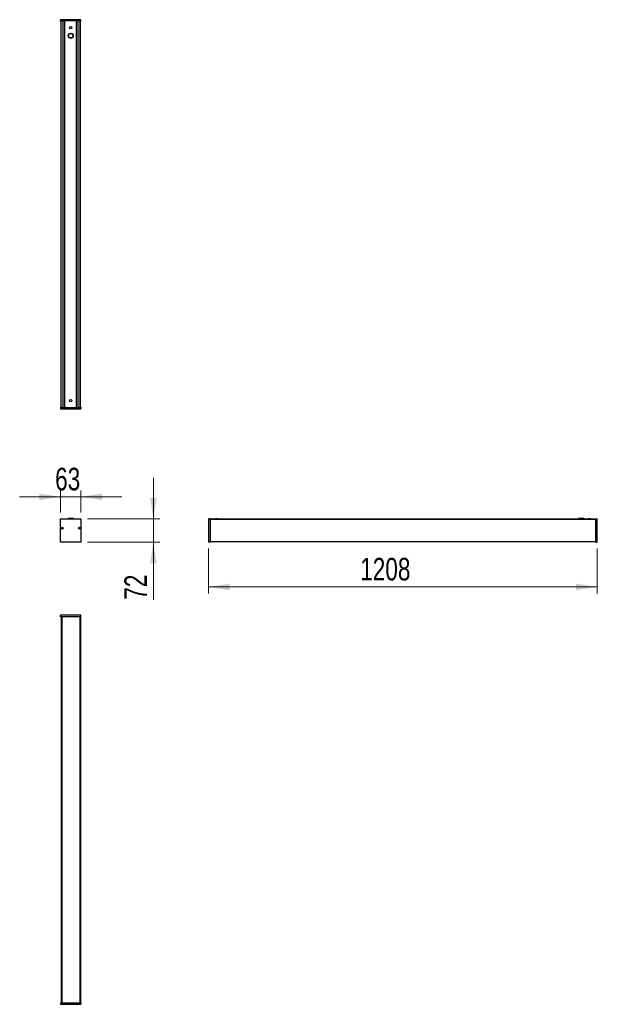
# Model space of a CAD drawing. Header units: millimetres. Extents: x 56 to 146, y 34 to 187.
import ezdxf

# ---------------------------------------------------------------- set-up
doc = ezdxf.new("R2010")
doc.units = ezdxf.units.MM
doc.styles.add('SLDTEXTSTYLE0', font='TXT', dxfattribs={"width": 0.75})
doc.dimstyles.new('SLDDIMSTYLE0', dxfattribs={"dimtxt": 3.5, "dimasz": 3.302, "dimexe": 0, "dimexo": 0.0625, "dimgap": 0.875, "dimtad": 1, "dimdec": 0, "dimlfac": 20, "dimrnd": 1e-09, "dimzin": 12, "dimdsep": 46, "dimtxsty": 'SLDTEXTSTYLE0', "dimsah": 1, "dimcen": 0.09, "dimadec": 0, "dimazin": 3, "dimtfac": 1, "dimtdec": 0, "dimtmove": 0, "dimatfit": 0, "dimfxl": 0, "dimfrac": 2, "dimtolj": 1, "dimtzin": 12, "dimarcsym": 0})
doc.dimstyles.new('SLDDIMSTYLE1', dxfattribs={"dimtxt": 3.5, "dimasz": 3.302, "dimexe": 0, "dimexo": 0.0625, "dimgap": 0.875, "dimtad": 1, "dimlfac": 20, "dimrnd": 1e-09, "dimzin": 12, "dimdsep": 46, "dimtxsty": 'SLDTEXTSTYLE0', "dimsah": 1, "dimcen": 0.09, "dimadec": 0, "dimazin": 3, "dimtfac": 1, "dimtofl": 0, "dimtmove": 0, "dimatfit": 3, "dimfxl": 0, "dimfrac": 2, "dimtolj": 1, "dimtzin": 12, "dimarcsym": 0})

# ---------------------------------------------------------------- blocks, each defined once
blk = doc.blocks.new('_D')
at = {"color": 7, "linetype": 'Continuous', "lineweight": 18}
for p, q in [((76.54, 109.69), (76.54, 116.04)), ((66.28, 109.69), (77.54, 109.69)), ((76.54, 109.69), (76.54, 106.1)), ((66.28, 106.1), (77.54, 106.1)), ((76.54, 106.1), (76.54, 97.13))]:
    blk.add_line(p, q, dxfattribs=at)
for points in [[(76.54, 109.69), (77.05, 112.99), (76.03, 112.99)], [(76.54, 106.1), (76.03, 102.8), (77.05, 102.8)]]:
    blk.add_solid(points, dxfattribs=at)
at = {"color": 7, "linetype": 'Continuous', "lineweight": 18, "insert": (72.03, 97.13), "char_height": 3.5, "attachment_point": 1, "rotation": 90, "style": 'SLDTEXTSTYLE0'}
blk.add_mtext('72', dxfattribs=at)
blk = doc.blocks.new('_D_1')
at = {"color": 7, "linetype": 'Continuous', "lineweight": 18}
for p, q in [((62.11, 110.69), (62.11, 114.12)), ((65.28, 110.69), (65.28, 114.12)), ((62.11, 113.12), (55.76, 113.12)), ((62.11, 113.12), (65.28, 113.12)), ((65.28, 113.12), (71.63, 113.12))]:
    blk.add_line(p, q, dxfattribs=at)
for points in [[(62.11, 113.12), (58.81, 113.63), (58.81, 112.61)], [(65.28, 113.12), (68.58, 112.61), (68.58, 113.63)]]:
    blk.add_solid(points, dxfattribs=at)
at = {"color": 7, "linetype": 'Continuous', "lineweight": 18, "insert": (61.27, 117.63), "char_height": 3.5, "attachment_point": 1, "style": 'SLDTEXTSTYLE0'}
blk.add_mtext('63', dxfattribs=at)
blk = doc.blocks.new('_D_2')
at = {"color": 7, "linetype": 'Continuous', "lineweight": 18}
for p, q in [((85.1, 105.1), (85.1, 98.13)), ((145.5, 105.1), (145.5, 98.13)), ((85.1, 99.13), (145.5, 99.13))]:
    blk.add_line(p, q, dxfattribs=at)
for points in [[(85.1, 99.13), (88.4, 98.62), (88.4, 99.63)], [(145.5, 99.13), (142.2, 99.63), (142.2, 98.62)]]:
    blk.add_solid(points, dxfattribs=at)
at = {"color": 7, "linetype": 'Continuous', "lineweight": 18, "insert": (108.66, 103.64), "char_height": 3.5, "attachment_point": 1, "style": 'SLDTEXTSTYLE0'}
blk.add_mtext('1208', dxfattribs=at)

msp = doc.modelspace()

# ---------------------------------------------------------------- linework, layer by layer
at = {"color": 7, "linetype": 'Continuous', "lineweight": 25}
for p, q in [((65.27919, 187.20088), (62.11419, 187.20088)), ((62.11419, 186.95088), (62.11419, 187.20088)), ((62.18919, 186.95088), (62.11419, 186.95088)), ((65.20419, 187.00088), (62.18919, 187.00088)), ((62.18919, 186.95088), (62.18919, 187.00088)), ((62.20269, 186.95088), (62.18919, 186.95088)), ((62.20269, 127.00088), (62.20269, 187.00088)), ((62.21269, 127.00088), (62.21269, 187.00088)), ((62.51769, 127.00088), (62.51769, 187.00088)), ((62.52769, 127.00088), (62.52769, 187.00088)), ((62.77769, 127.00088), (62.77769, 187.00088)), ((62.78769, 127.00088), (62.78769, 187.00088)), ((64.60569, 127.00088), (64.60569, 187.00088)), ((64.61569, 127.00088), (64.61569, 187.00088)), ((64.86569, 127.00088), (64.86569, 187.00088)), ((64.87569, 127.00088), (64.87569, 187.00088)), ((65.18069, 127.00088), (65.18069, 187.00088)), ((65.19069, 127.00088), (65.19069, 187.00088)), ((65.20419, 186.95088), (65.19069, 186.95088)), ((65.20419, 186.95088), (65.20419, 187.00088)), ((65.27919, 186.95088), (65.20419, 186.95088)), ((65.27919, 186.95088), (65.27919, 187.20088)), ((62.11419, 127.05088), (62.11419, 126.80088)), ((62.11419, 127.05088), (62.18919, 127.05088)), ((62.18919, 127.05088), (62.18919, 127.00088)), ((62.18919, 127.05088), (62.20269, 127.05088)), ((62.18919, 127.00088), (65.20419, 127.00088)), ((65.19069, 127.05088), (65.20419, 127.05088)), ((65.20419, 127.05088), (65.20419, 127.00088)), ((65.20419, 127.05088), (65.27919, 127.05088)), ((65.27919, 127.05088), (65.27919, 126.80088)), ((62.11419, 126.80088), (65.27919, 126.80088)), ((62.11419, 109.69), (65.27919, 109.69)), ((62.11419, 106.1), (62.11419, 109.69)), ((63.31749, 109.76167), (63.30029, 109.69)), ((63.36611, 109.8), (63.69669, 109.8)), ((63.69669, 109.8), (64.02727, 109.8)), ((64.09309, 109.69), (64.07589, 109.76167)), ((65.27919, 109.69), (65.27919, 106.1)), ((85.3523, 109.69), (85.1023, 109.69)), ((85.1023, 109.69), (85.1023, 106.1)), ((85.3523, 109.69), (85.3523, 106.1)), ((85.3523, 109.675), (145.2523, 109.675)), ((142.6231, 109.76167), (142.6023, 109.675)), ((142.67172, 109.8), (143.33288, 109.8)), ((143.4023, 109.675), (143.3815, 109.76167)), ((145.2523, 106.1), (145.2523, 109.69)), ((145.2523, 109.69), (145.5023, 109.69)), ((145.5023, 106.1), (145.5023, 109.69)), ((62.27915, 108.24651), (62.32072, 108.24916)), ((62.28151, 108.20958), (62.27915, 108.24651)), ((62.32308, 108.21223), (62.28151, 108.20958)), ((62.32292, 108.2379), (62.32219, 108.24925)), ((62.32455, 108.21233), (62.32382, 108.22368)), ((62.32727, 108.30118), (62.3642, 108.30354)), ((62.32992, 108.25961), (62.32727, 108.30118)), ((62.33002, 108.25814), (62.34137, 108.25887)), ((62.34479, 108.20523), (62.33344, 108.2045)), ((62.33618, 108.16146), (62.33353, 108.20303)), ((62.3731, 108.16382), (62.33618, 108.16146)), ((62.35558, 108.25977), (62.36694, 108.2605)), ((62.37036, 108.20686), (62.359, 108.20613)), ((62.3642, 108.30354), (62.36685, 108.26197)), ((62.37045, 108.20539), (62.3731, 108.16382)), ((62.37583, 108.25267), (62.37655, 108.24132)), ((62.3773, 108.25277), (62.41887, 108.25542)), ((62.37746, 108.2271), (62.37818, 108.21575)), ((62.42122, 108.21849), (62.37965, 108.21584)), ((62.41887, 108.25542), (62.42122, 108.21849)), ((64.97083, 108.23507), (65.01145, 108.24428)), ((64.97901, 108.19898), (64.97083, 108.23507)), ((65.01963, 108.20819), (64.97901, 108.19898)), ((65.00967, 108.29668), (65.04576, 108.30486)), ((65.01888, 108.25605), (65.00967, 108.29668)), ((65.01541, 108.2335), (65.01289, 108.2446)), ((65.02107, 108.20852), (65.01855, 108.21962)), ((65.01921, 108.25462), (65.0303, 108.25713)), ((65.04218, 108.20472), (65.03109, 108.2022)), ((65.04062, 108.16014), (65.03141, 108.20077)), ((65.0767, 108.16832), (65.04062, 108.16014)), ((65.04419, 108.26028), (65.05529, 108.2628)), ((65.04576, 108.30486), (65.05496, 108.26423)), ((65.06717, 108.21038), (65.05607, 108.20787)), ((65.06531, 108.25648), (65.06782, 108.24538)), ((65.06674, 108.25681), (65.10737, 108.26602)), ((65.0675, 108.20895), (65.0767, 108.16832)), ((65.07097, 108.2315), (65.07349, 108.2204)), ((65.11555, 108.22993), (65.07492, 108.22072)), ((65.10737, 108.26602), (65.11555, 108.22993)), ((65.27919, 106.1), (62.11419, 106.1)), ((85.3523, 106.1), (85.1023, 106.1)), ((85.3523, 106.175), (145.2523, 106.175)), ((145.2523, 106.1), (145.5023, 106.1)), ((62.11419, 94.46954), (62.11419, 94.71954)), ((65.27919, 94.71954), (62.11419, 94.71954)), ((65.27919, 94.46954), (62.11419, 94.46954)), ((62.20269, 94.46954), (62.20269, 34.56954)), ((62.27769, 94.46954), (62.27769, 34.56954)), ((62.29016, 94.46954), (62.29016, 34.56954)), ((65.10321, 94.46954), (65.10321, 34.56954)), ((65.11569, 94.46954), (65.11569, 34.56954)), ((65.19069, 94.46954), (65.19069, 34.56954)), ((65.27919, 94.46954), (65.27919, 94.71954)), ((62.11419, 34.56954), (65.27919, 34.56954)), ((62.11419, 34.56954), (62.11419, 34.31954)), ((62.11419, 34.31954), (65.27919, 34.31954)), ((65.27919, 34.56954), (65.27919, 34.31954))]:
    msp.add_line(p, q, dxfattribs=at)
at = {"color": 1, "linetype": 'Continuous', "lineweight": 25}
for p, q in [((63.31749, 109.76167), (63.69669, 109.76167)), ((63.69669, 109.76167), (64.07589, 109.76167)), ((85.3523, 109.665), (145.2523, 109.665)), ((142.6231, 109.76167), (143.3815, 109.76167)), ((85.3523, 106.185), (145.2523, 106.185)), ((62.21269, 94.46954), (62.21269, 34.56954)), ((62.26769, 94.46954), (62.26769, 34.56954)), ((62.31001, 94.46954), (62.31001, 34.56954)), ((65.08337, 94.46954), (65.08337, 34.56954)), ((65.12569, 94.46954), (65.12569, 34.56954)), ((65.18069, 94.46954), (65.18069, 34.56954))]:
    msp.add_line(p, q, dxfattribs=at)
at = {"color": 7, "linetype": 'Continuous', "lineweight": 25}
for centre, radius in [((63.69669, 184.70088), 0.4), ((63.69669, 184.70088), 0.3792), ((63.69669, 184.70088), 0.33058), ((63.69669, 185.95088), 0.1825), ((63.69669, 128.05088), 0.1825), ((62.35019, 108.2325), 0.155), ((62.35019, 108.2325), 0.1175), ((65.04319, 108.2325), 0.155), ((65.04319, 108.2325), 0.1175)]:
    msp.add_circle(centre, radius, dxfattribs=at)
for centre, radius, start, end in [((63.36611, 109.75), 0.05, 90, 166.5042667), ((63.69669, 109.36694), 0.35806, 64.4556402, 115.5443598), ((64.02727, 109.75), 0.05, 13.4957333, 90), ((86.3523, 109.36694), 0.35806, 59.3569799, 120.6430201), ((142.67172, 109.75), 0.05, 90, 166.5042667), ((143.33288, 109.75), 0.05, 13.4957333, 90), ((144.2523, 109.36694), 0.35806, 59.3569799, 120.6430201), ((62.35019, 108.2325), 0.03385, 126.779215, 150.5178773), ((62.35019, 108.2325), 0.0278, 168.8083222, 198.4887701), ((62.35019, 108.2325), 0.0278, 141.9303357, 168.8083222), ((62.35019, 108.2325), 0.03385, 216.779215, 240.5178773), ((62.35019, 108.2325), 0.0278, 198.4887701, 225.3667565), ((62.35019, 108.2325), 0.0278, 135.3667565, 141.9303357), ((62.35019, 108.2325), 0.0278, 108.4887701, 135.3667565), ((62.35019, 108.2325), 0.0278, 225.3667565, 231.9303357), ((62.35019, 108.2325), 0.0278, 231.9303357, 258.8083222), ((62.35019, 108.2325), 0.0278, 78.8083222, 108.4887701), ((62.35019, 108.2325), 0.0278, 258.8083222, 288.4887701), ((62.35019, 108.2325), 0.0278, 51.9303357, 78.8083222), ((62.35019, 108.2325), 0.0278, 288.4887701, 315.3667565), ((62.35019, 108.2325), 0.03385, 36.779215, 60.5178773), ((62.35019, 108.2325), 0.0278, 45.3667565, 51.9303357), ((62.35019, 108.2325), 0.0278, 18.4887701, 45.3667565), ((62.35019, 108.2325), 0.0278, 315.3667565, 321.9303357), ((62.35019, 108.2325), 0.03385, 306.779215, 330.5178773), ((62.35019, 108.2325), 0.0278, 321.9303357, 348.8083222), ((62.35019, 108.2325), 0.0278, 348.8083222, 18.4887701), ((65.04319, 108.2325), 0.03385, 135.9021178, 159.6407801), ((65.04319, 108.2325), 0.0278, 177.931225, 207.6116729), ((65.04319, 108.2325), 0.0278, 151.0532386, 177.931225), ((65.04319, 108.2325), 0.0278, 207.6116729, 234.4896593), ((65.04319, 108.2325), 0.0278, 144.4896593, 151.0532386), ((65.04319, 108.2325), 0.03385, 225.9021178, 249.6407801), ((65.04319, 108.2325), 0.0278, 117.6116729, 144.4896593), ((65.04319, 108.2325), 0.0278, 234.4896593, 241.0532386), ((65.04319, 108.2325), 0.0278, 241.0532386, 267.931225), ((65.04319, 108.2325), 0.0278, 87.931225, 117.6116729), ((65.04319, 108.2325), 0.0278, 267.931225, 297.6116729), ((65.04319, 108.2325), 0.0278, 61.0532386, 87.931225), ((65.04319, 108.2325), 0.03385, 45.9021178, 69.6407801), ((65.04319, 108.2325), 0.0278, 297.6116729, 324.4896593), ((65.04319, 108.2325), 0.0278, 54.4896593, 61.0532386), ((65.04319, 108.2325), 0.0278, 27.6116729, 54.4896593), ((65.04319, 108.2325), 0.0278, 324.4896593, 331.0532386), ((65.04319, 108.2325), 0.03385, 315.9021178, 339.6407801), ((65.04319, 108.2325), 0.0278, 331.0532386, 357.931225), ((65.04319, 108.2325), 0.0278, 357.931225, 27.6116729)]:
    msp.add_arc(centre, radius, start, end, dxfattribs=at)
for centre, major_axis, start_param, end_param in [((62.34676, 108.23228), (0.02446, 0.00156), 2.84384743, 3.439337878), ((62.34997, 108.23593), (-0.00156, 0.02446), 5.985440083, 6.580930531), ((62.35041, 108.22907), (-0.00156, 0.02446), 2.84384743, 3.439337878), ((62.35362, 108.23272), (0.02446, 0.00156), 5.985440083, 6.580930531), ((65.03983, 108.23174), (0.02391, 0.00542), 2.84384743, 3.439337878), ((65.04243, 108.23585), (-0.00542, 0.02391), 5.985440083, 6.580930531), ((65.04395, 108.22915), (-0.00542, 0.02391), 2.84384743, 3.439337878), ((65.04654, 108.23326), (0.02391, 0.00542), 5.985440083, 6.580930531)]:
    msp.add_ellipse(centre, major_axis=major_axis, ratio=0.990115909, start_param=start_param, end_param=end_param, dxfattribs=at)
for points, knots in [([(62.3283, 108.24964), (62.32787, 108.24961), (62.32554, 108.24947), (62.32305, 108.24931), (62.32103, 108.24918), (62.32072, 108.24916)], [0, 0, 0, 0, 0.161450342, 0.873801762, 1, 1, 1, 1]), ([(62.32308, 108.21223), (62.32338, 108.21225), (62.3254, 108.21238), (62.32789, 108.21254), (62.33023, 108.21269), (62.33066, 108.21272)], [0, 0, 0, 0, 0.126198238, 0.838549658, 1, 1, 1, 1]), ([(62.32992, 108.25961), (62.32994, 108.25931), (62.33007, 108.25728), (62.33023, 108.2548), (62.33038, 108.25246), (62.3304, 108.25203)], [0, 0, 0, 0, 0.1261981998, 0.8385497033, 1, 1, 1, 1]), ([(62.33305, 108.21061), (62.33307, 108.21018), (62.33322, 108.20785), (62.33338, 108.20536), (62.33351, 108.20334), (62.33353, 108.20303)], [0, 0, 0, 0, 0.161450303, 0.8738018, 1, 1, 1, 1]), ([(62.36733, 108.25439), (62.3673, 108.25482), (62.36715, 108.25715), (62.36699, 108.25964), (62.36687, 108.26166), (62.36685, 108.26197)], [0, 0, 0, 0, 0.161450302, 0.873801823, 1, 1, 1, 1]), ([(62.3773, 108.25277), (62.37699, 108.25275), (62.37497, 108.25262), (62.37248, 108.25246), (62.37015, 108.25231), (62.36972, 108.25228)], [0, 0, 0, 0, 0.126198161, 0.838549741, 1, 1, 1, 1]), ([(62.37045, 108.20539), (62.37043, 108.20569), (62.37031, 108.20772), (62.37015, 108.2102), (62.37, 108.21254), (62.36997, 108.21297)], [0, 0, 0, 0, 0.126198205, 0.838549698, 1, 1, 1, 1]), ([(62.37207, 108.21536), (62.3725, 108.21539), (62.37484, 108.21553), (62.37733, 108.21569), (62.37935, 108.21582), (62.37965, 108.21584)], [0, 0, 0, 0, 0.161450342, 0.873801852, 1, 1, 1, 1]), ([(65.01886, 108.24596), (65.01844, 108.24586), (65.01616, 108.24534), (65.01373, 108.24479), (65.01175, 108.24434), (65.01145, 108.24428)], [0, 0, 0, 0, 0.161450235, 0.873801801, 1, 1, 1, 1]), ([(65.01888, 108.25605), (65.01895, 108.25576), (65.01939, 108.25378), (65.01995, 108.25135), (65.02046, 108.24907), (65.02056, 108.24865)], [0, 0, 0, 0, 0.1261981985, 0.8385496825, 1, 1, 1, 1]), ([(65.01963, 108.20819), (65.01993, 108.20826), (65.02191, 108.20871), (65.02434, 108.20926), (65.02662, 108.20978), (65.02704, 108.20987)], [0, 0, 0, 0, 0.126198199, 0.8385497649, 1, 1, 1, 1]), ([(65.02973, 108.20817), (65.02983, 108.20775), (65.03035, 108.20547), (65.0309, 108.20304), (65.03134, 108.20106), (65.03141, 108.20077)], [0, 0, 0, 0, 0.1614502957, 0.8738018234, 1, 1, 1, 1]), ([(65.05664, 108.25683), (65.05655, 108.25725), (65.05603, 108.25953), (65.05548, 108.26196), (65.05503, 108.26394), (65.05496, 108.26423)], [0, 0, 0, 0, 0.161450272, 0.873801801, 1, 1, 1, 1]), ([(65.06674, 108.25681), (65.06645, 108.25674), (65.06447, 108.25629), (65.06204, 108.25574), (65.05976, 108.25522), (65.05934, 108.25513)], [0, 0, 0, 0, 0.1261981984, 0.8385496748, 1, 1, 1, 1]), ([(65.0675, 108.20895), (65.06743, 108.20924), (65.06698, 108.21122), (65.06643, 108.21365), (65.06591, 108.21593), (65.06582, 108.21635)], [0, 0, 0, 0, 0.126198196, 0.838549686, 1, 1, 1, 1]), ([(65.06751, 108.21904), (65.06794, 108.21914), (65.07022, 108.21966), (65.07265, 108.22021), (65.07462, 108.22066), (65.07492, 108.22072)], [0, 0, 0, 0, 0.16145023, 0.873801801, 1, 1, 1, 1])]:
    msp.add_open_spline(points, degree=3, knots=knots, dxfattribs=at)

# ---------------------------------------------------------------- dimensions: what is measured, and where the dimension line sits
at = {"color": 7, "linetype": 'Continuous', "lineweight": 18}
for base, p1, p2, dimstyle, picture, middle in [((65.27919, 113.1221), (62.11419, 109.69), (65.27919, 109.69), 'SLDDIMSTYLE0', '_D_1', (63.85496, 113.1221)), ((145.5023, 99.12521), (85.1023, 106.1), (145.5023, 106.1), 'SLDDIMSTYLE1', '_D_2', (113.83447, 99.12521))]:
    dim = msp.add_linear_dim(base=base, p1=p1, p2=p2, dimstyle=dimstyle, dxfattribs=at)
    dim.commit()
    dim.dimension.update_dxf_attribs({"geometry": picture, "text_midpoint": middle, "dimtype": 160})
dim = msp.add_linear_dim(base=(76.54234, 106.1), p1=(65.27919, 109.69), p2=(65.27919, 106.1), angle=90, dimstyle='SLDDIMSTYLE0', dxfattribs=at)
dim.commit()
dim.dimension.update_dxf_attribs({"geometry": '_D', "text_midpoint": (76.54234, 99.71147), "dimtype": 160})

doc.saveas('drawing.dxf')
